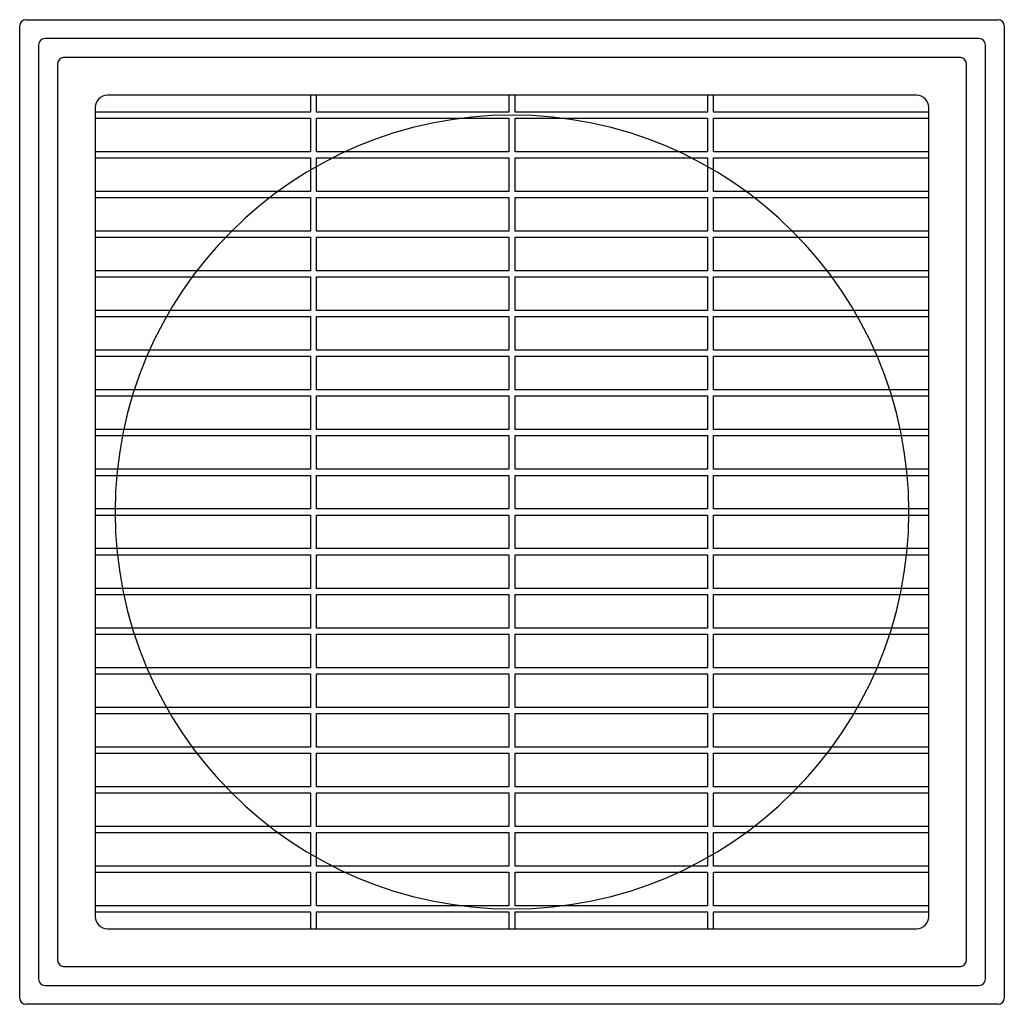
# Model space of a CAD drawing. Header units: millimetres. Extents: x -162 to 162, y -162 to 162.
import ezdxf

# ---------------------------------------------------------------- set-up
doc = ezdxf.new("R2010")
doc.units = ezdxf.units.MM
doc.layers.add('MAIN-1', color=7, linetype='Continuous')
doc.layers.add('MAIN-2', color=7, linetype='Continuous')

msp = doc.modelspace()

# ---------------------------------------------------------------- linework, layer by layer
at = {"layer": 'MAIN-1'}
for p, q in [((-160.5, 162.5), (160.5, 162.5)), ((-162.5, -160.5), (-162.5, 160.5)), ((162.5, 160.5), (162.5, -160.5)), ((160.5, -162.5), (-160.5, -162.5))]:
    msp.add_line(p, q, dxfattribs=at)
for centre, radius, start, end in [((-160.5, 160.5), 2, 90, 180), ((160.5, 160.5), 2, 0, 90), ((0, 0), 131, 0, 180), ((0, 0), 131, 180, 0), ((-160.5, -160.5), 2, 180, 270), ((160.5, -160.5), 2, 270, 0)]:
    msp.add_arc(centre, radius, start, end, dxfattribs=at)
at = {"layer": 'MAIN-2'}
for p, q in [((-160.5, 162.5), (-160.5, 162.5)), ((160.5, 162.5), (160.5, 162.5)), ((-162.5, 160.5), (-162.5, 160.5)), ((162.5, 160.5), (162.5, 160.5)), ((154.25, 156.25), (-154.25, 156.25)), ((-154.25, 156.25), (-154.25, 156.25)), ((154.25, 156.25), (154.25, 156.25)), ((-156.25, 154.25), (-156.25, -154.25)), ((-156.25, 154.25), (-156.25, 154.25)), ((156.25, -154.25), (156.25, 154.25)), ((156.25, 154.25), (156.25, 154.25)), ((-148, 150), (-148, 150)), ((148, 150), (-148, 150)), ((148, 150), (148, 150)), ((-150, 148), (-150, -148)), ((-150, 148), (-150, 148)), ((150, 148), (150, 148)), ((150, -148), (150, 148)), ((133.55, 137.55), (-133.55, 137.55)), ((-133.55, 137.55), (-133.55, 137.55)), ((-66.5, 137.55), (-66.5, 132)), ((-66.5, 137.55), (-66.5, 137.55)), ((-64.5, 132), (-64.5, 137.55)), ((-64.5, 137.55), (-64.5, 137.55)), ((-1, 137.55), (-1, 132)), ((-1, 137.55), (-1, 137.55)), ((1, 132), (1, 137.55)), ((1, 137.55), (1, 137.55)), ((64.5, 137.55), (64.5, 132)), ((64.5, 137.55), (64.5, 137.55)), ((66.5, 132), (66.5, 137.55)), ((66.5, 137.55), (66.5, 137.55)), ((133.55, 137.55), (133.55, 137.55)), ((-137.55, 133.55), (-137.55, 133.55)), ((-137.55, 133.55), (-137.55, -133.55)), ((137.55, -133.55), (137.55, 133.55)), ((137.55, 133.55), (137.55, 133.55)), ((-66.5, 132), (-137.55, 132)), ((-137.55, 132), (-137.55, 132)), ((-137.55, 130), (-66.5, 130)), ((-137.55, 130), (-137.55, 130)), ((-66.5, 132), (-66.5, 132)), ((-66.5, 130), (-66.5, 130)), ((-66.5, 130), (-66.5, 118.9)), ((-64.5, 132), (-64.5, 132)), ((-1, 132), (-64.5, 132)), ((-64.5, 130), (-1, 130)), ((-64.5, 130), (-64.5, 130)), ((-64.5, 118.9), (-64.5, 130)), ((-1, 132), (-1, 132)), ((-1, 130), (-1, 130)), ((-1, 130), (-1, 118.9)), ((64.5, 132), (1, 132)), ((1, 132), (1, 132)), ((1, 130), (64.5, 130)), ((1, 130), (1, 130)), ((1, 118.9), (1, 130)), ((64.5, 132), (64.5, 132)), ((64.5, 130), (64.5, 130)), ((64.5, 130), (64.5, 118.9)), ((66.5, 132), (66.5, 132)), ((137.55, 132), (66.5, 132)), ((66.5, 130), (137.55, 130)), ((66.5, 130), (66.5, 130)), ((66.5, 118.9), (66.5, 130)), ((137.55, 132), (137.55, 132)), ((137.55, 130), (137.55, 130)), ((-66.5, 118.9), (-137.55, 118.9)), ((-137.55, 118.9), (-137.55, 118.9)), ((-66.5, 118.9), (-66.5, 118.9)), ((-64.5, 118.9), (-64.5, 118.9)), ((-1, 118.9), (-64.5, 118.9)), ((-1, 118.9), (-1, 118.9)), ((1, 118.9), (1, 118.9)), ((64.5, 118.9), (1, 118.9)), ((64.5, 118.9), (64.5, 118.9)), ((66.5, 118.9), (66.5, 118.9)), ((137.55, 118.9), (66.5, 118.9)), ((137.55, 118.9), (137.55, 118.9)), ((-137.55, 116.9), (-66.5, 116.9)), ((-137.55, 116.9), (-137.55, 116.9)), ((-66.5, 116.9), (-66.5, 116.9)), ((-66.5, 116.9), (-66.5, 105.8)), ((-64.5, 116.9), (-1, 116.9)), ((-64.5, 116.9), (-64.5, 116.9)), ((-64.5, 105.8), (-64.5, 116.9)), ((-1, 116.9), (-1, 116.9)), ((-1, 116.9), (-1, 105.8)), ((1, 116.9), (64.5, 116.9)), ((1, 116.9), (1, 116.9)), ((1, 105.8), (1, 116.9)), ((64.5, 116.9), (64.5, 116.9)), ((64.5, 116.9), (64.5, 105.8)), ((66.5, 116.9), (137.55, 116.9)), ((66.5, 116.9), (66.5, 116.9)), ((66.5, 105.8), (66.5, 116.9)), ((137.55, 116.9), (137.55, 116.9)), ((-66.5, 105.8), (-137.55, 105.8)), ((-137.55, 105.8), (-137.55, 105.8)), ((-66.5, 105.8), (-66.5, 105.8)), ((-64.5, 105.8), (-64.5, 105.8)), ((-1, 105.8), (-64.5, 105.8)), ((-1, 105.8), (-1, 105.8)), ((1, 105.8), (1, 105.8)), ((64.5, 105.8), (1, 105.8)), ((64.5, 105.8), (64.5, 105.8)), ((66.5, 105.8), (66.5, 105.8)), ((137.55, 105.8), (66.5, 105.8)), ((137.55, 105.8), (137.55, 105.8)), ((-137.55, 103.8), (-66.5, 103.8)), ((-137.55, 103.8), (-137.55, 103.8)), ((-66.5, 103.8), (-66.5, 103.8)), ((-66.5, 103.8), (-66.5, 92.7)), ((-64.5, 103.8), (-1, 103.8)), ((-64.5, 103.8), (-64.5, 103.8)), ((-64.5, 92.7), (-64.5, 103.8)), ((-1, 103.8), (-1, 103.8)), ((-1, 103.8), (-1, 92.7)), ((1, 103.8), (64.5, 103.8)), ((1, 103.8), (1, 103.8)), ((1, 92.7), (1, 103.8)), ((64.5, 103.8), (64.5, 103.8)), ((64.5, 103.8), (64.5, 92.7)), ((66.5, 103.8), (137.55, 103.8)), ((66.5, 103.8), (66.5, 103.8)), ((66.5, 92.7), (66.5, 103.8)), ((137.55, 103.8), (137.55, 103.8)), ((-66.5, 92.7), (-137.55, 92.7)), ((-137.55, 92.7), (-137.55, 92.7)), ((-66.5, 92.7), (-66.5, 92.7)), ((-64.5, 92.7), (-64.5, 92.7)), ((-1, 92.7), (-64.5, 92.7)), ((-1, 92.7), (-1, 92.7)), ((1, 92.7), (1, 92.7)), ((64.5, 92.7), (1, 92.7)), ((64.5, 92.7), (64.5, 92.7)), ((66.5, 92.7), (66.5, 92.7)), ((137.55, 92.7), (66.5, 92.7)), ((137.55, 92.7), (137.55, 92.7)), ((-137.55, 90.7), (-66.5, 90.7)), ((-137.55, 90.7), (-137.55, 90.7)), ((-66.5, 90.7), (-66.5, 90.7)), ((-66.5, 90.7), (-66.5, 79.6)), ((-64.5, 90.7), (-1, 90.7)), ((-64.5, 90.7), (-64.5, 90.7)), ((-64.5, 79.6), (-64.5, 90.7)), ((-1, 90.7), (-1, 90.7)), ((-1, 90.7), (-1, 79.6)), ((1, 90.7), (64.5, 90.7)), ((1, 90.7), (1, 90.7)), ((1, 79.6), (1, 90.7)), ((64.5, 90.7), (64.5, 90.7)), ((64.5, 90.7), (64.5, 79.6)), ((66.5, 90.7), (137.55, 90.7)), ((66.5, 90.7), (66.5, 90.7)), ((66.5, 79.6), (66.5, 90.7)), ((137.55, 90.7), (137.55, 90.7)), ((-66.5, 79.6), (-137.55, 79.6)), ((-137.55, 79.6), (-137.55, 79.6)), ((-66.5, 79.6), (-66.5, 79.6)), ((-64.5, 79.6), (-64.5, 79.6)), ((-1, 79.6), (-64.5, 79.6)), ((-1, 79.6), (-1, 79.6)), ((1, 79.6), (1, 79.6)), ((64.5, 79.6), (1, 79.6)), ((64.5, 79.6), (64.5, 79.6)), ((66.5, 79.6), (66.5, 79.6)), ((137.55, 79.6), (66.5, 79.6)), ((137.55, 79.6), (137.55, 79.6)), ((-137.55, 77.6), (-66.5, 77.6)), ((-137.55, 77.6), (-137.55, 77.6)), ((-66.5, 77.6), (-66.5, 77.6)), ((-66.5, 77.6), (-66.5, 66.5)), ((-64.5, 77.6), (-1, 77.6)), ((-64.5, 77.6), (-64.5, 77.6)), ((-64.5, 66.5), (-64.5, 77.6)), ((-1, 77.6), (-1, 77.6)), ((-1, 77.6), (-1, 66.5)), ((1, 77.6), (64.5, 77.6)), ((1, 77.6), (1, 77.6)), ((1, 66.5), (1, 77.6)), ((64.5, 77.6), (64.5, 77.6)), ((64.5, 77.6), (64.5, 66.5)), ((66.5, 77.6), (137.55, 77.6)), ((66.5, 77.6), (66.5, 77.6)), ((66.5, 66.5), (66.5, 77.6)), ((137.55, 77.6), (137.55, 77.6)), ((-66.5, 66.5), (-137.55, 66.5)), ((-137.55, 66.5), (-137.55, 66.5)), ((-66.5, 66.5), (-66.5, 66.5)), ((-64.5, 66.5), (-64.5, 66.5)), ((-1, 66.5), (-64.5, 66.5)), ((-1, 66.5), (-1, 66.5)), ((1, 66.5), (1, 66.5)), ((64.5, 66.5), (1, 66.5)), ((64.5, 66.5), (64.5, 66.5)), ((66.5, 66.5), (66.5, 66.5)), ((137.55, 66.5), (66.5, 66.5)), ((137.55, 66.5), (137.55, 66.5)), ((-137.55, 64.5), (-66.5, 64.5)), ((-137.55, 64.5), (-137.55, 64.5)), ((-66.5, 64.5), (-66.5, 64.5)), ((-66.5, 64.5), (-66.5, 53.4)), ((-64.5, 64.5), (-1, 64.5)), ((-64.5, 64.5), (-64.5, 64.5)), ((-64.5, 53.4), (-64.5, 64.5)), ((-1, 64.5), (-1, 64.5)), ((-1, 64.5), (-1, 53.4)), ((1, 64.5), (64.5, 64.5)), ((1, 64.5), (1, 64.5)), ((1, 53.4), (1, 64.5)), ((64.5, 64.5), (64.5, 64.5)), ((64.5, 64.5), (64.5, 53.4)), ((66.5, 64.5), (137.55, 64.5)), ((66.5, 64.5), (66.5, 64.5)), ((66.5, 53.4), (66.5, 64.5)), ((137.55, 64.5), (137.55, 64.5)), ((-66.5, 53.4), (-137.55, 53.4)), ((-137.55, 53.4), (-137.55, 53.4)), ((-66.5, 53.4), (-66.5, 53.4)), ((-64.5, 53.4), (-64.5, 53.4)), ((-1, 53.4), (-64.5, 53.4)), ((-1, 53.4), (-1, 53.4)), ((1, 53.4), (1, 53.4)), ((64.5, 53.4), (1, 53.4)), ((64.5, 53.4), (64.5, 53.4)), ((66.5, 53.4), (66.5, 53.4)), ((137.55, 53.4), (66.5, 53.4)), ((137.55, 53.4), (137.55, 53.4)), ((-137.55, 51.4), (-66.5, 51.4)), ((-137.55, 51.4), (-137.55, 51.4)), ((-66.5, 51.4), (-66.5, 51.4)), ((-66.5, 51.4), (-66.5, 40.3)), ((-64.5, 51.4), (-1, 51.4)), ((-64.5, 51.4), (-64.5, 51.4)), ((-64.5, 40.3), (-64.5, 51.4)), ((-1, 51.4), (-1, 51.4)), ((-1, 51.4), (-1, 40.3)), ((1, 51.4), (64.5, 51.4)), ((1, 51.4), (1, 51.4)), ((1, 40.3), (1, 51.4)), ((64.5, 51.4), (64.5, 51.4)), ((64.5, 51.4), (64.5, 40.3)), ((66.5, 51.4), (137.55, 51.4)), ((66.5, 51.4), (66.5, 51.4)), ((66.5, 40.3), (66.5, 51.4)), ((137.55, 51.4), (137.55, 51.4)), ((-66.5, 40.3), (-137.55, 40.3)), ((-137.55, 40.3), (-137.55, 40.3)), ((-66.5, 40.3), (-66.5, 40.3)), ((-64.5, 40.3), (-64.5, 40.3)), ((-1, 40.3), (-64.5, 40.3)), ((-1, 40.3), (-1, 40.3)), ((1, 40.3), (1, 40.3)), ((64.5, 40.3), (1, 40.3)), ((64.5, 40.3), (64.5, 40.3)), ((66.5, 40.3), (66.5, 40.3)), ((137.55, 40.3), (66.5, 40.3)), ((137.55, 40.3), (137.55, 40.3)), ((-137.55, 38.3), (-66.5, 38.3)), ((-137.55, 38.3), (-137.55, 38.3)), ((-66.5, 38.3), (-66.5, 38.3)), ((-66.5, 38.3), (-66.5, 27.2)), ((-64.5, 38.3), (-1, 38.3)), ((-64.5, 38.3), (-64.5, 38.3)), ((-64.5, 27.2), (-64.5, 38.3)), ((-1, 38.3), (-1, 38.3)), ((-1, 38.3), (-1, 27.2)), ((1, 38.3), (64.5, 38.3)), ((1, 38.3), (1, 38.3)), ((1, 27.2), (1, 38.3)), ((64.5, 38.3), (64.5, 38.3)), ((64.5, 38.3), (64.5, 27.2)), ((66.5, 38.3), (137.55, 38.3)), ((66.5, 38.3), (66.5, 38.3)), ((66.5, 27.2), (66.5, 38.3)), ((137.55, 38.3), (137.55, 38.3)), ((-66.5, 27.2), (-137.55, 27.2)), ((-137.55, 27.2), (-137.55, 27.2)), ((-66.5, 27.2), (-66.5, 27.2)), ((-64.5, 27.2), (-64.5, 27.2)), ((-1, 27.2), (-64.5, 27.2)), ((-1, 27.2), (-1, 27.2)), ((1, 27.2), (1, 27.2)), ((64.5, 27.2), (1, 27.2)), ((64.5, 27.2), (64.5, 27.2)), ((66.5, 27.2), (66.5, 27.2)), ((137.55, 27.2), (66.5, 27.2)), ((137.55, 27.2), (137.55, 27.2)), ((-137.55, 25.2), (-66.5, 25.2)), ((-137.55, 25.2), (-137.55, 25.2)), ((-66.5, 25.2), (-66.5, 25.2)), ((-66.5, 25.2), (-66.5, 14.1)), ((-64.5, 25.2), (-1, 25.2)), ((-64.5, 25.2), (-64.5, 25.2)), ((-64.5, 14.1), (-64.5, 25.2)), ((-1, 25.2), (-1, 25.2)), ((-1, 25.2), (-1, 14.1)), ((1, 25.2), (64.5, 25.2)), ((1, 25.2), (1, 25.2)), ((1, 14.1), (1, 25.2)), ((64.5, 25.2), (64.5, 25.2)), ((64.5, 25.2), (64.5, 14.1)), ((66.5, 25.2), (137.55, 25.2)), ((66.5, 25.2), (66.5, 25.2)), ((66.5, 14.1), (66.5, 25.2)), ((137.55, 25.2), (137.55, 25.2)), ((-66.5, 14.1), (-137.55, 14.1)), ((-137.55, 14.1), (-137.55, 14.1)), ((-66.5, 14.1), (-66.5, 14.1)), ((-64.5, 14.1), (-64.5, 14.1)), ((-1, 14.1), (-64.5, 14.1)), ((-1, 14.1), (-1, 14.1)), ((1, 14.1), (1, 14.1)), ((64.5, 14.1), (1, 14.1)), ((64.5, 14.1), (64.5, 14.1)), ((66.5, 14.1), (66.5, 14.1)), ((137.55, 14.1), (66.5, 14.1)), ((137.55, 14.1), (137.55, 14.1)), ((-137.55, 12.1), (-66.5, 12.1)), ((-137.55, 12.1), (-137.55, 12.1)), ((-66.5, 12.1), (-66.5, 12.1)), ((-66.5, 12.1), (-66.5, 1)), ((-64.5, 12.1), (-1, 12.1)), ((-64.5, 12.1), (-64.5, 12.1)), ((-64.5, 1), (-64.5, 12.1)), ((-1, 12.1), (-1, 12.1)), ((-1, 12.1), (-1, 1)), ((1, 12.1), (64.5, 12.1)), ((1, 12.1), (1, 12.1)), ((1, 1), (1, 12.1)), ((64.5, 12.1), (64.5, 12.1)), ((64.5, 12.1), (64.5, 1)), ((66.5, 12.1), (137.55, 12.1)), ((66.5, 12.1), (66.5, 12.1)), ((66.5, 1), (66.5, 12.1)), ((137.55, 12.1), (137.55, 12.1)), ((-66.5, 1), (-137.55, 1)), ((-137.55, 1), (-137.55, 1)), ((-131, 0), (-131, 0)), ((-66.5, 1), (-66.5, 1)), ((-64.5, 1), (-64.5, 1)), ((-1, 1), (-64.5, 1)), ((-1, 1), (-1, 1)), ((1, 1), (1, 1)), ((64.5, 1), (1, 1)), ((64.5, 1), (64.5, 1)), ((66.5, 1), (66.5, 1)), ((137.55, 1), (66.5, 1)), ((137.55, 1), (137.55, 1)), ((-137.55, -1), (-66.5, -1)), ((-137.55, -1), (-137.55, -1)), ((-66.5, -1), (-66.5, -12.1)), ((-66.5, -1), (-66.5, -1)), ((-64.5, -1), (-1, -1)), ((-64.5, -1), (-64.5, -1)), ((-64.5, -12.1), (-64.5, -1)), ((-1, -1), (-1, -12.1)), ((-1, -1), (-1, -1)), ((1, -1), (64.5, -1)), ((1, -1), (1, -1)), ((1, -12.1), (1, -1)), ((64.5, -1), (64.5, -12.1)), ((64.5, -1), (64.5, -1)), ((66.5, -1), (137.55, -1)), ((66.5, -1), (66.5, -1)), ((66.5, -12.1), (66.5, -1)), ((131, 0), (131, 0)), ((137.55, -1), (137.55, -1)), ((-66.5, -12.1), (-137.55, -12.1)), ((-137.55, -12.1), (-137.55, -12.1)), ((-66.5, -12.1), (-66.5, -12.1)), ((-64.5, -12.1), (-64.5, -12.1)), ((-1, -12.1), (-64.5, -12.1)), ((-1, -12.1), (-1, -12.1)), ((64.5, -12.1), (1, -12.1)), ((1, -12.1), (1, -12.1)), ((64.5, -12.1), (64.5, -12.1)), ((66.5, -12.1), (66.5, -12.1)), ((137.55, -12.1), (66.5, -12.1)), ((137.55, -12.1), (137.55, -12.1)), ((-137.55, -14.1), (-66.5, -14.1)), ((-137.55, -14.1), (-137.55, -14.1)), ((-66.5, -14.1), (-66.5, -25.2)), ((-66.5, -14.1), (-66.5, -14.1)), ((-64.5, -14.1), (-1, -14.1)), ((-64.5, -14.1), (-64.5, -14.1)), ((-64.5, -25.2), (-64.5, -14.1)), ((-1, -14.1), (-1, -25.2)), ((-1, -14.1), (-1, -14.1)), ((1, -14.1), (64.5, -14.1)), ((1, -14.1), (1, -14.1)), ((1, -25.2), (1, -14.1)), ((64.5, -14.1), (64.5, -25.2)), ((64.5, -14.1), (64.5, -14.1)), ((66.5, -14.1), (137.55, -14.1)), ((66.5, -14.1), (66.5, -14.1)), ((66.5, -25.2), (66.5, -14.1)), ((137.55, -14.1), (137.55, -14.1)), ((-66.5, -25.2), (-137.55, -25.2)), ((-137.55, -25.2), (-137.55, -25.2)), ((-66.5, -25.2), (-66.5, -25.2)), ((-64.5, -25.2), (-64.5, -25.2)), ((-1, -25.2), (-64.5, -25.2)), ((-1, -25.2), (-1, -25.2)), ((64.5, -25.2), (1, -25.2)), ((1, -25.2), (1, -25.2)), ((64.5, -25.2), (64.5, -25.2)), ((66.5, -25.2), (66.5, -25.2)), ((137.55, -25.2), (66.5, -25.2)), ((137.55, -25.2), (137.55, -25.2)), ((-137.55, -27.2), (-66.5, -27.2)), ((-137.55, -27.2), (-137.55, -27.2)), ((-66.5, -27.2), (-66.5, -38.3)), ((-66.5, -27.2), (-66.5, -27.2)), ((-64.5, -27.2), (-1, -27.2)), ((-64.5, -27.2), (-64.5, -27.2)), ((-64.5, -38.3), (-64.5, -27.2)), ((-1, -27.2), (-1, -38.3)), ((-1, -27.2), (-1, -27.2)), ((1, -27.2), (64.5, -27.2)), ((1, -27.2), (1, -27.2)), ((1, -38.3), (1, -27.2)), ((64.5, -27.2), (64.5, -38.3)), ((64.5, -27.2), (64.5, -27.2)), ((66.5, -27.2), (137.55, -27.2)), ((66.5, -27.2), (66.5, -27.2)), ((66.5, -38.3), (66.5, -27.2)), ((137.55, -27.2), (137.55, -27.2)), ((-66.5, -38.3), (-137.55, -38.3)), ((-137.55, -38.3), (-137.55, -38.3)), ((-66.5, -38.3), (-66.5, -38.3)), ((-64.5, -38.3), (-64.5, -38.3)), ((-1, -38.3), (-64.5, -38.3)), ((-1, -38.3), (-1, -38.3)), ((64.5, -38.3), (1, -38.3)), ((1, -38.3), (1, -38.3)), ((64.5, -38.3), (64.5, -38.3)), ((66.5, -38.3), (66.5, -38.3)), ((137.55, -38.3), (66.5, -38.3)), ((137.55, -38.3), (137.55, -38.3)), ((-137.55, -40.3), (-66.5, -40.3)), ((-137.55, -40.3), (-137.55, -40.3)), ((-66.5, -40.3), (-66.5, -51.4)), ((-66.5, -40.3), (-66.5, -40.3)), ((-64.5, -40.3), (-1, -40.3)), ((-64.5, -40.3), (-64.5, -40.3)), ((-64.5, -51.4), (-64.5, -40.3)), ((-1, -40.3), (-1, -51.4)), ((-1, -40.3), (-1, -40.3)), ((1, -40.3), (64.5, -40.3)), ((1, -40.3), (1, -40.3)), ((1, -51.4), (1, -40.3)), ((64.5, -40.3), (64.5, -51.4)), ((64.5, -40.3), (64.5, -40.3)), ((66.5, -40.3), (137.55, -40.3)), ((66.5, -40.3), (66.5, -40.3)), ((66.5, -51.4), (66.5, -40.3)), ((137.55, -40.3), (137.55, -40.3)), ((-66.5, -51.4), (-137.55, -51.4)), ((-137.55, -51.4), (-137.55, -51.4)), ((-66.5, -51.4), (-66.5, -51.4)), ((-64.5, -51.4), (-64.5, -51.4)), ((-1, -51.4), (-64.5, -51.4)), ((-1, -51.4), (-1, -51.4)), ((64.5, -51.4), (1, -51.4)), ((1, -51.4), (1, -51.4)), ((64.5, -51.4), (64.5, -51.4)), ((66.5, -51.4), (66.5, -51.4)), ((137.55, -51.4), (66.5, -51.4)), ((137.55, -51.4), (137.55, -51.4)), ((-137.55, -53.4), (-66.5, -53.4)), ((-137.55, -53.4), (-137.55, -53.4)), ((-66.5, -53.4), (-66.5, -64.5)), ((-66.5, -53.4), (-66.5, -53.4)), ((-64.5, -53.4), (-1, -53.4)), ((-64.5, -53.4), (-64.5, -53.4)), ((-64.5, -64.5), (-64.5, -53.4)), ((-1, -53.4), (-1, -64.5)), ((-1, -53.4), (-1, -53.4)), ((1, -53.4), (64.5, -53.4)), ((1, -53.4), (1, -53.4)), ((1, -64.5), (1, -53.4)), ((64.5, -53.4), (64.5, -64.5)), ((64.5, -53.4), (64.5, -53.4)), ((66.5, -53.4), (137.55, -53.4)), ((66.5, -53.4), (66.5, -53.4)), ((66.5, -64.5), (66.5, -53.4)), ((137.55, -53.4), (137.55, -53.4)), ((-66.5, -64.5), (-137.55, -64.5)), ((-137.55, -64.5), (-137.55, -64.5)), ((-66.5, -64.5), (-66.5, -64.5)), ((-64.5, -64.5), (-64.5, -64.5)), ((-1, -64.5), (-64.5, -64.5)), ((-1, -64.5), (-1, -64.5)), ((64.5, -64.5), (1, -64.5)), ((1, -64.5), (1, -64.5)), ((64.5, -64.5), (64.5, -64.5)), ((66.5, -64.5), (66.5, -64.5)), ((137.55, -64.5), (66.5, -64.5)), ((137.55, -64.5), (137.55, -64.5)), ((-137.55, -66.5), (-66.5, -66.5)), ((-137.55, -66.5), (-137.55, -66.5)), ((-66.5, -66.5), (-66.5, -77.6)), ((-66.5, -66.5), (-66.5, -66.5)), ((-64.5, -66.5), (-1, -66.5)), ((-64.5, -66.5), (-64.5, -66.5)), ((-64.5, -77.6), (-64.5, -66.5)), ((-1, -66.5), (-1, -77.6)), ((-1, -66.5), (-1, -66.5)), ((1, -66.5), (64.5, -66.5)), ((1, -66.5), (1, -66.5)), ((1, -77.6), (1, -66.5)), ((64.5, -66.5), (64.5, -77.6)), ((64.5, -66.5), (64.5, -66.5)), ((66.5, -66.5), (137.55, -66.5)), ((66.5, -66.5), (66.5, -66.5)), ((66.5, -77.6), (66.5, -66.5)), ((137.55, -66.5), (137.55, -66.5)), ((-66.5, -77.6), (-137.55, -77.6)), ((-137.55, -77.6), (-137.55, -77.6)), ((-66.5, -77.6), (-66.5, -77.6)), ((-64.5, -77.6), (-64.5, -77.6)), ((-1, -77.6), (-64.5, -77.6)), ((-1, -77.6), (-1, -77.6)), ((64.5, -77.6), (1, -77.6)), ((1, -77.6), (1, -77.6)), ((64.5, -77.6), (64.5, -77.6)), ((66.5, -77.6), (66.5, -77.6)), ((137.55, -77.6), (66.5, -77.6)), ((137.55, -77.6), (137.55, -77.6)), ((-137.55, -79.6), (-66.5, -79.6)), ((-137.55, -79.6), (-137.55, -79.6)), ((-66.5, -79.6), (-66.5, -90.7)), ((-66.5, -79.6), (-66.5, -79.6)), ((-64.5, -79.6), (-1, -79.6)), ((-64.5, -79.6), (-64.5, -79.6)), ((-64.5, -90.7), (-64.5, -79.6)), ((-1, -79.6), (-1, -90.7)), ((-1, -79.6), (-1, -79.6)), ((1, -79.6), (64.5, -79.6)), ((1, -79.6), (1, -79.6)), ((1, -90.7), (1, -79.6)), ((64.5, -79.6), (64.5, -90.7)), ((64.5, -79.6), (64.5, -79.6)), ((66.5, -79.6), (137.55, -79.6)), ((66.5, -79.6), (66.5, -79.6)), ((66.5, -90.7), (66.5, -79.6)), ((137.55, -79.6), (137.55, -79.6)), ((-66.5, -90.7), (-137.55, -90.7)), ((-137.55, -90.7), (-137.55, -90.7)), ((-66.5, -90.7), (-66.5, -90.7)), ((-64.5, -90.7), (-64.5, -90.7)), ((-1, -90.7), (-64.5, -90.7)), ((-1, -90.7), (-1, -90.7)), ((64.5, -90.7), (1, -90.7)), ((1, -90.7), (1, -90.7)), ((64.5, -90.7), (64.5, -90.7)), ((66.5, -90.7), (66.5, -90.7)), ((137.55, -90.7), (66.5, -90.7)), ((137.55, -90.7), (137.55, -90.7)), ((-137.55, -92.7), (-66.5, -92.7)), ((-137.55, -92.7), (-137.55, -92.7)), ((-66.5, -92.7), (-66.5, -103.8)), ((-66.5, -92.7), (-66.5, -92.7)), ((-64.5, -92.7), (-1, -92.7)), ((-64.5, -92.7), (-64.5, -92.7)), ((-64.5, -103.8), (-64.5, -92.7)), ((-1, -92.7), (-1, -103.8)), ((-1, -92.7), (-1, -92.7)), ((1, -92.7), (64.5, -92.7)), ((1, -92.7), (1, -92.7)), ((1, -103.8), (1, -92.7)), ((64.5, -92.7), (64.5, -103.8)), ((64.5, -92.7), (64.5, -92.7)), ((66.5, -92.7), (137.55, -92.7)), ((66.5, -92.7), (66.5, -92.7)), ((66.5, -103.8), (66.5, -92.7)), ((137.55, -92.7), (137.55, -92.7)), ((-66.5, -103.8), (-137.55, -103.8)), ((-137.55, -103.8), (-137.55, -103.8)), ((-66.5, -103.8), (-66.5, -103.8)), ((-64.5, -103.8), (-64.5, -103.8)), ((-1, -103.8), (-64.5, -103.8)), ((-1, -103.8), (-1, -103.8)), ((64.5, -103.8), (1, -103.8)), ((1, -103.8), (1, -103.8)), ((64.5, -103.8), (64.5, -103.8)), ((66.5, -103.8), (66.5, -103.8)), ((137.55, -103.8), (66.5, -103.8)), ((137.55, -103.8), (137.55, -103.8)), ((-137.55, -105.8), (-66.5, -105.8)), ((-137.55, -105.8), (-137.55, -105.8)), ((-66.5, -105.8), (-66.5, -116.9)), ((-66.5, -105.8), (-66.5, -105.8)), ((-64.5, -105.8), (-1, -105.8)), ((-64.5, -105.8), (-64.5, -105.8)), ((-64.5, -116.9), (-64.5, -105.8)), ((-1, -105.8), (-1, -116.9)), ((-1, -105.8), (-1, -105.8)), ((1, -105.8), (64.5, -105.8)), ((1, -105.8), (1, -105.8)), ((1, -116.9), (1, -105.8)), ((64.5, -105.8), (64.5, -116.9)), ((64.5, -105.8), (64.5, -105.8)), ((66.5, -105.8), (137.55, -105.8)), ((66.5, -105.8), (66.5, -105.8)), ((66.5, -116.9), (66.5, -105.8)), ((137.55, -105.8), (137.55, -105.8)), ((-66.5, -116.9), (-137.55, -116.9)), ((-137.55, -116.9), (-137.55, -116.9)), ((-66.5, -116.9), (-66.5, -116.9)), ((-64.5, -116.9), (-64.5, -116.9)), ((-1, -116.9), (-64.5, -116.9)), ((-1, -116.9), (-1, -116.9)), ((64.5, -116.9), (1, -116.9)), ((1, -116.9), (1, -116.9)), ((64.5, -116.9), (64.5, -116.9)), ((66.5, -116.9), (66.5, -116.9)), ((137.55, -116.9), (66.5, -116.9)), ((137.55, -116.9), (137.55, -116.9)), ((-137.55, -118.9), (-66.5, -118.9)), ((-137.55, -118.9), (-137.55, -118.9)), ((-66.5, -118.9), (-66.5, -130)), ((-66.5, -118.9), (-66.5, -118.9)), ((-64.5, -118.9), (-1, -118.9)), ((-64.5, -118.9), (-64.5, -118.9)), ((-64.5, -130), (-64.5, -118.9)), ((-1, -118.9), (-1, -130)), ((-1, -118.9), (-1, -118.9)), ((1, -118.9), (64.5, -118.9)), ((1, -118.9), (1, -118.9)), ((1, -130), (1, -118.9)), ((64.5, -118.9), (64.5, -130)), ((64.5, -118.9), (64.5, -118.9)), ((66.5, -118.9), (137.55, -118.9)), ((66.5, -118.9), (66.5, -118.9)), ((66.5, -130), (66.5, -118.9)), ((137.55, -118.9), (137.55, -118.9)), ((-66.5, -130), (-137.55, -130)), ((-137.55, -130), (-137.55, -130)), ((-66.5, -130), (-66.5, -130)), ((-64.5, -130), (-64.5, -130)), ((-1, -130), (-64.5, -130)), ((-1, -130), (-1, -130)), ((64.5, -130), (1, -130)), ((1, -130), (1, -130)), ((64.5, -130), (64.5, -130)), ((66.5, -130), (66.5, -130)), ((137.55, -130), (66.5, -130)), ((137.55, -130), (137.55, -130)), ((-137.55, -132), (-66.5, -132)), ((-137.55, -132), (-137.55, -132)), ((-66.5, -132), (-66.5, -132)), ((-66.5, -132), (-66.5, -137.55)), ((-64.5, -132), (-1, -132)), ((-64.5, -132), (-64.5, -132)), ((-64.5, -137.55), (-64.5, -132)), ((-1, -132), (-1, -132)), ((-1, -132), (-1, -137.55)), ((1, -132), (64.5, -132)), ((1, -132), (1, -132)), ((1, -137.55), (1, -132)), ((64.5, -132), (64.5, -132)), ((64.5, -132), (64.5, -137.55)), ((66.5, -132), (137.55, -132)), ((66.5, -132), (66.5, -132)), ((66.5, -137.55), (66.5, -132)), ((137.55, -132), (137.55, -132)), ((-137.55, -133.55), (-137.55, -133.55)), ((137.55, -133.55), (137.55, -133.55)), ((-133.55, -137.55), (-133.55, -137.55)), ((-133.55, -137.55), (133.55, -137.55)), ((-66.5, -137.55), (-66.5, -137.55)), ((-64.5, -137.55), (-64.5, -137.55)), ((-1, -137.55), (-1, -137.55)), ((1, -137.55), (1, -137.55)), ((64.5, -137.55), (64.5, -137.55)), ((66.5, -137.55), (66.5, -137.55)), ((133.55, -137.55), (133.55, -137.55)), ((-150, -148), (-150, -148)), ((150, -148), (150, -148)), ((-148, -150), (-148, -150)), ((-148, -150), (148, -150)), ((148, -150), (148, -150)), ((-156.25, -154.25), (-156.25, -154.25)), ((156.25, -154.25), (156.25, -154.25)), ((-154.25, -156.25), (154.25, -156.25)), ((-154.25, -156.25), (-154.25, -156.25)), ((154.25, -156.25), (154.25, -156.25)), ((-162.5, -160.5), (-162.5, -160.5)), ((-160.5, -162.5), (-160.5, -162.5)), ((160.5, -162.5), (160.5, -162.5)), ((162.5, -160.5), (162.5, -160.5))]:
    msp.add_line(p, q, dxfattribs=at)
for centre, radius, start, end in [((-154.25, 154.25), 2, 90, 180), ((154.25, 154.25), 2, 0, 90), ((-148, 148), 2, 90, 180), ((148, 148), 2, 0, 90), ((-133.55, 133.55), 4, 90, 180), ((133.55, 133.55), 4, 0, 90), ((-133.55, -133.55), 4, 180, 270), ((133.55, -133.55), 4, 270, 0), ((-148, -148), 2, 180, 270), ((148, -148), 2, 270, 0), ((-154.25, -154.25), 2, 180, 270), ((154.25, -154.25), 2, 270, 0)]:
    msp.add_arc(centre, radius, start, end, dxfattribs=at)

doc.saveas('drawing.dxf')
